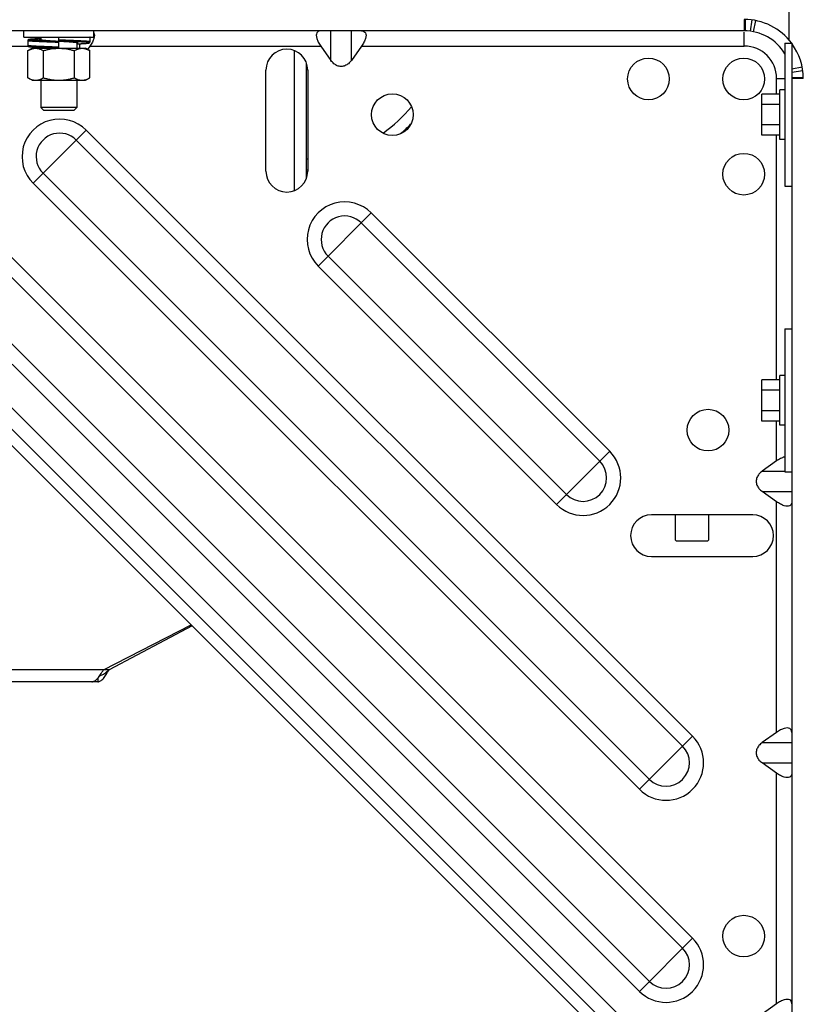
# Model space of a CAD drawing. Header units: inches. Extents: x 170 to 197.4, y 234.4 to 247.7.
# Tile 21 of 24: x 185.239 to 185.548, y 244.316 to 244.704. Entities that reach past the tile are written whole.
import ezdxf

# ---------------------------------------------------------------- set-up
doc = ezdxf.new("R2010")
doc.units = ezdxf.units.IN
doc.header["$LTSCALE"] = 0.25
doc.header["$MEASUREMENT"] = 0
doc.layers.add('780CD', color=7, linetype='Continuous')
doc.layers.add('ANNOTATIONS', color=1, linetype='Continuous')
doc.styles.add('ARIAL', font='arial.ttf', dxfattribs={"height": 0.09375})
doc.styles.get("Standard").update_dxf_attribs({"font": 'romans.shx'})
doc.dimstyles.new('DIMSTYLE_1', dxfattribs={"dimtxt": 0.125, "dimasz": 0.15, "dimexe": 0.18, "dimexo": 0.0625, "dimgap": 0.09, "dimtad": 0, "dimtih": 1, "dimtoh": 1, "dimlfac": 26.6666666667, "dimzin": 4, "dimdsep": 46, "dimtxsty": 'Standard', "dimcen": 0.09, "dimadec": 0, "dimazin": 0, "dimtp": 0.01, "dimtm": 0.01, "dimtfac": 1, "dimtofl": 0, "dimtmove": 0, "dimatfit": 3, "dimfxl": 1, "dimtolj": 1, "dimtzin": 4, "dimarcsym": 0})

# ---------------------------------------------------------------- blocks, each defined once
blk = doc.blocks.new('*D6')
at = {"layer": 'ANNOTATIONS', "color": 0, "linetype": 'Continuous', "lineweight": -2, "transparency": 16777216}
for p, q in [((186.3380263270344, 245.2313938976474), (186.3380263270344, 245.3813938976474)), ((185.4436249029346, 245.0813938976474), (186.5180263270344, 245.0813938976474)), ((186.0241172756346, 244.4374288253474), (186.5180263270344, 244.4374288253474)), ((186.3380263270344, 244.2874288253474), (186.3380263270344, 244.1374288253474))]:
    blk.add_line(p, q, dxfattribs=at)
at = {"layer": 'ANNOTATIONS', "color": 0, "linetype": 'Continuous', "transparency": 16777216}
for points in [[(186.3130263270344, 245.2313938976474), (186.3630263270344, 245.2313938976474), (186.3380263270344, 245.0813938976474)], [(186.3130263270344, 244.2874288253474), (186.3630263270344, 244.2874288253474), (186.3380263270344, 244.4374288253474)]]:
    blk.add_solid(points, dxfattribs=at)
at = {"layer": 'defpoints', "color": 0, "linetype": 'Continuous', "transparency": 16777216}
for p in [(185.3811249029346, 245.0813938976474), (186.3380263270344, 245.0813938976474), (185.9616172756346, 244.4374288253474)]:
    blk.add_point(p, dxfattribs=at)
at = {"layer": 'ANNOTATIONS', "color": 0, "linetype": 'Continuous', "transparency": 16777216, "insert": (186.3380263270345, 244.7606617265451), "char_height": 0.09375, "attachment_point": 5, "style": 'ARIAL'}
blk.add_mtext('\\A1;22" \\PMAX', dxfattribs=at)

msp = doc.modelspace()

# ---------------------------------------------------------------- linework, layer by layer
at = {"layer": '780CD', "linetype": 'Continuous'}
for p, q in [((185.5419661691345, 244.6956795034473), (185.5419661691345, 244.7179436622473)), ((185.5243411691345, 244.7038811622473), (185.5243411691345, 244.6993811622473)), ((185.5247819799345, 244.6993759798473), (185.5248877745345, 244.7038747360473)), ((185.5268619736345, 244.6992109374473), (185.5274669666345, 244.7036700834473)), ((185.5280527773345, 244.6990101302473), (185.5289435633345, 244.7034210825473)), ((185.5243411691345, 244.6993811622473), (185.0741536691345, 244.6993811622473)), ((185.0792077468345, 244.6993473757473), (185.5402786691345, 244.2382764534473)), ((185.2408599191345, 244.6969436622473), (185.2408599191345, 244.6993811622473)), ((185.2408599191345, 244.6969436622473), (185.2683849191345, 244.6969436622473)), ((185.2475911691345, 244.6969436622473), (185.2475911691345, 244.6957239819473)), ((185.2546224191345, 244.6953686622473), (185.2546224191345, 244.6969436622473)), ((185.2668849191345, 244.6950405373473), (185.2668849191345, 244.6969155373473)), ((185.2683849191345, 244.6969436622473), (185.2683849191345, 244.6993811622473)), ((185.3617055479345, 244.6877039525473), (185.3617055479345, 244.6993811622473)), ((185.3697267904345, 244.6877039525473), (185.3697267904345, 244.6993811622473)), ((185.5243411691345, 244.6933811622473), (185.5243411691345, 244.6989244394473)), ((185.5398754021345, 244.2323157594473), (185.0760257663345, 244.6961653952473)), ((185.1913411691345, 244.6933811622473), (185.2424571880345, 244.6933811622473)), ((185.2423599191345, 244.6955092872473), (185.2423599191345, 244.6936342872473)), ((185.2546224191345, 244.6925561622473), (185.2546224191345, 244.6951811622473)), ((185.2616536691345, 244.6948258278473), (185.2616536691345, 244.6925561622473)), ((185.2628517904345, 244.6925561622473), (185.2628517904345, 244.6943045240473)), ((185.2668661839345, 244.6933811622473), (185.2659464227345, 244.6920804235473)), ((185.2668661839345, 244.6933811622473), (185.3576911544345, 244.6933811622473)), ((185.3576911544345, 244.6933811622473), (185.3617055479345, 244.6877039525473)), ((185.3737411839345, 244.6933811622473), (185.3697267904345, 244.6877039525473)), ((185.3737411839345, 244.6933811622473), (185.5243411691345, 244.6933811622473)), ((185.5402786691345, 244.6945061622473), (185.5402786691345, 244.6382561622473)), ((185.5402786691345, 244.6945061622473), (185.5430911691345, 244.6945061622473)), ((185.5430911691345, 244.6945061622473), (185.5430911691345, 244.2280999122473)), ((185.2424349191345, 244.6915818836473), (185.2441224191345, 244.6925561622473)), ((185.2424349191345, 244.6808929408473), (185.2424349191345, 244.6915818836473)), ((185.2441225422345, 244.6925561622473), (185.2651222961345, 244.6925561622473)), ((185.2475911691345, 244.6928393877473), (185.2475911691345, 244.6925561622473)), ((185.2485286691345, 244.6808929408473), (185.2485286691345, 244.6915818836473)), ((185.2607161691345, 244.6808929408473), (185.2607161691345, 244.6915818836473)), ((185.2668099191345, 244.6915818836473), (185.2651224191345, 244.6925561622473)), ((185.2668099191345, 244.6808929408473), (185.2668099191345, 244.6915818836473)), ((185.3472755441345, 244.6915573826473), (185.3472755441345, 244.6365174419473)), ((185.3519630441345, 244.6868469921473), (185.3519630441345, 244.6412278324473)), ((185.3361380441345, 244.6441155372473), (185.3361380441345, 244.6839592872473)), ((185.3525442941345, 244.6839592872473), (185.3525442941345, 244.6441155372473)), ((185.5430911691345, 244.6844176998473), (185.5471310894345, 244.6852335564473)), ((185.5430911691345, 244.6831750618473), (185.5473800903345, 244.6837569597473)), ((185.2441224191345, 244.6799186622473), (185.2424349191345, 244.6808929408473)), ((185.2441225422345, 244.6799186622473), (185.2651222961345, 244.6799186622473)), ((185.2475911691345, 244.6799186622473), (185.2475911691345, 244.6691467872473)), ((185.2616536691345, 244.6799186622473), (185.2616536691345, 244.6691467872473)), ((185.2651224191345, 244.6799186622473), (185.2668099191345, 244.6808929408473)), ((185.5370911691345, 244.6745001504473), (185.5370911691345, 244.6806311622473)), ((185.5370911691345, 244.6806311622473), (185.5402786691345, 244.6806311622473)), ((185.5430859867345, 244.6810719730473), (185.5475847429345, 244.6811777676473)), ((185.5475911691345, 244.6806311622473), (185.5430911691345, 244.6806311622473)), ((185.5312786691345, 244.6582621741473), (185.5312786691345, 244.6745001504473)), ((185.5384036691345, 244.6745001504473), (185.5312786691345, 244.6745001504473)), ((185.5384036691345, 244.6566311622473), (185.5384036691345, 244.6761311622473)), ((185.5402786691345, 244.6761311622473), (185.5384036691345, 244.6761311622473)), ((185.5384036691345, 244.6704406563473), (185.5312786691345, 244.6704406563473)), ((185.2475911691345, 244.6691467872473), (185.2487630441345, 244.6679749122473)), ((185.2616536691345, 244.6691467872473), (185.2475911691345, 244.6691467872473)), ((185.2604817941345, 244.6679749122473), (185.2487630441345, 244.6679749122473)), ((185.2616536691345, 244.6691467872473), (185.2604817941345, 244.6679749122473)), ((185.5384036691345, 244.6623216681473), (185.5312786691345, 244.6623216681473)), ((185.1858225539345, 244.6603105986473), (185.5040206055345, 244.3421125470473)), ((185.2444630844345, 244.6394016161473), (185.2653720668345, 244.6603105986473)), ((185.2653720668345, 244.6603105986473), (185.5040206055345, 244.4216620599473)), ((185.5384036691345, 244.6582621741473), (185.5312786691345, 244.6582621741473)), ((185.5370911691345, 244.5620001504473), (185.5370911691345, 244.6582621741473)), ((185.1819021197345, 244.6563901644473), (185.5001001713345, 244.3381921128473)), ((185.2614516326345, 244.6563901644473), (185.5001001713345, 244.4177416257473)), ((185.5402786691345, 244.6566311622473), (185.5384036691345, 244.6566311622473)), ((185.1688340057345, 244.6433220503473), (185.4870320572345, 244.3251239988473)), ((185.2483835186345, 244.6433220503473), (185.4870320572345, 244.4046735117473)), ((185.2444630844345, 244.6394016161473), (185.4831116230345, 244.4007530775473)), ((185.5402786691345, 244.6382561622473), (185.5430911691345, 244.6382561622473)), ((185.3566278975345, 244.6067863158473), (185.3775368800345, 244.6276952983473)), ((185.3775368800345, 244.6276952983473), (185.4714053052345, 244.5338268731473)), ((185.3736164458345, 244.6237748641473), (185.4674848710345, 244.5299064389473)), ((185.3605483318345, 244.6107067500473), (185.4544167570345, 244.5168383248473)), ((185.3566278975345, 244.6067863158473), (185.4504963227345, 244.5129178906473)), ((185.5402786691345, 244.5820061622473), (185.5402786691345, 244.5257561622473)), ((185.5402786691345, 244.5820061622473), (185.5430911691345, 244.5820061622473)), ((185.2361986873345, 244.5681165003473), (185.4831116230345, 244.3212035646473)), ((185.2256123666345, 244.5614280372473), (185.5312786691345, 244.2557617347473)), ((185.5312786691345, 244.5457621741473), (185.5312786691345, 244.5620001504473)), ((185.5384036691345, 244.5620001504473), (185.5312786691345, 244.5620001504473)), ((185.5384036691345, 244.5441311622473), (185.5384036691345, 244.5636311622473)), ((185.5402786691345, 244.5636311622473), (185.5384036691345, 244.5636311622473)), ((185.5384036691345, 244.5579406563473), (185.5312786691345, 244.5579406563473)), ((185.5384036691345, 244.5498216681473), (185.5312786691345, 244.5498216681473)), ((185.5384036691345, 244.5457621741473), (185.5312786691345, 244.5457621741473)), ((185.5370911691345, 244.5300311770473), (185.5370911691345, 244.5457621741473)), ((185.5402786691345, 244.5441311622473), (185.5384036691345, 244.5441311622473)), ((185.4504963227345, 244.5129178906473), (185.4714053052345, 244.5338268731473)), ((185.5370911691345, 244.5300311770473), (185.5314139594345, 244.5260167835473)), ((185.5314139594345, 244.5260167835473), (185.5402786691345, 244.5260167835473)), ((185.5402786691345, 244.5257561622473), (185.5430911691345, 244.5257561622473)), ((185.5370911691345, 244.5139811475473), (185.5314139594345, 244.5179955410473)), ((185.5314139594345, 244.5179955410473), (185.5430911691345, 244.5179955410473)), ((185.5370911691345, 244.4231561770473), (185.5370911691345, 244.5139811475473)), ((185.5276692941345, 244.5088342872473), (185.4878255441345, 244.5088342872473)), ((185.4971349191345, 244.5088342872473), (185.4971349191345, 244.4993186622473)), ((185.5104474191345, 244.4993186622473), (185.5104474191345, 244.5088342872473)), ((185.4978849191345, 244.4985686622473), (185.5096974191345, 244.4985686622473)), ((185.4878255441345, 244.4924280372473), (185.5276692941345, 244.4924280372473)), ((185.2721453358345, 244.4477561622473), (185.3066762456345, 244.4655149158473)), ((185.3071009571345, 244.4650902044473), (185.2743588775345, 244.4477561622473)), ((185.2743588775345, 244.4477561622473), (185.1787859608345, 244.4477561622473)), ((185.2699317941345, 244.4430686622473), (185.1832130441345, 244.4430686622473)), ((185.2699317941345, 244.4445284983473), (185.2699317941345, 244.4430686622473)), ((185.4831116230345, 244.4007530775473), (185.5040206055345, 244.4216620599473)), ((185.5370911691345, 244.4231561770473), (185.5314139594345, 244.4191417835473)), ((185.5314139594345, 244.4191417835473), (185.5430911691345, 244.4191417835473)), ((185.5370911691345, 244.4071061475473), (185.5314139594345, 244.4111205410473)), ((185.5314139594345, 244.4111205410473), (185.5430911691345, 244.4111205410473)), ((185.5370911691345, 244.3162811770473), (185.5370911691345, 244.4071061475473)), ((185.4831116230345, 244.3212035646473), (185.5040206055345, 244.3421125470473)), ((185.5370911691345, 244.3162811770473), (185.5314139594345, 244.3122667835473))]:
    msp.add_line(p, q, dxfattribs=at)
for centre in [(185.4866536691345, 244.6804436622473), (185.5241536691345, 244.6804436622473), (185.3858724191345, 244.6663811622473), (185.5241536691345, 244.6429436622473), (185.5100911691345, 244.5421624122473), (185.5241536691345, 244.3429436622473)]:
    msp.add_circle(centre, 0.008203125, dxfattribs=at)
for centre, radius, start, end in [((185.5243411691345, 244.6806311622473), 0.02325, 36.53000925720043, 90), ((185.5243411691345, 244.6806311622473), 0.01875, 31.14369351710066, 90), ((185.5243411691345, 244.6806311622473), 0.01275, 0, 90), ((185.5243411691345, 244.6806311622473), 0.02325, 0, 35.92589904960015), ((185.3443411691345, 244.6839592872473), 0.008203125, 0, 180), ((185.3499070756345, 244.7052097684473), 0.05625, 305.0309001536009, 320.6090782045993), ((185.2549175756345, 244.6498561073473), 0.0147848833, 44.99999999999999, 225.0000000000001), ((185.3499070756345, 244.7052097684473), 0.06065625, 310.2599843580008, 315.3375182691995), ((185.2549175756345, 244.6498561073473), 0.009240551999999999, 44.99999999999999, 225.0000000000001), ((185.3499070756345, 244.7052097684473), 0.05625, 272.0955514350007, 272.6883157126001), ((185.3443411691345, 244.6441155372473), 0.008203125, 180, 0), ((185.3499070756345, 244.7052097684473), 0.06065625, 271.9430576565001, 272.4923183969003), ((185.3670823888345, 244.6172408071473), 0.0147848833, 44.99999999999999, 225.0000000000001), ((185.3670823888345, 244.6172408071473), 0.009240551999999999, 44.99999999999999, 225.0000000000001), ((185.4609508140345, 244.5233723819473), 0.0147848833, 225.0000000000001, 44.99999999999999), ((185.4609508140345, 244.5233723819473), 0.009240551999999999, 225.0000000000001, 44.99999999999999), ((185.4878255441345, 244.5006311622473), 0.008203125, 90, 270), ((185.5276692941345, 244.5006311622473), 0.008203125, 270, 90), ((185.4978849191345, 244.4993186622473), 0.00075, 180, 270), ((185.5096974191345, 244.4993186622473), 0.00075, 270, 0), ((185.4935661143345, 244.4112075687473), 0.0147848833, 225.0000000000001, 44.99999999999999), ((185.4935661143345, 244.4112075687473), 0.009240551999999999, 225.0000000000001, 44.99999999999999), ((185.4935661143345, 244.3316580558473), 0.0147848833, 225.0000000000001, 44.99999999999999), ((185.4935661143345, 244.3316580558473), 0.009240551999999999, 225.0000000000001, 44.99999999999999)]:
    msp.add_arc(centre, radius, start, end, dxfattribs=at)
for points in [[(185.2668824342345, 244.6969161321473), (185.2668830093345, 244.6969234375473), (185.2668555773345, 244.6969480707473)], [(185.2686235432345, 244.6976236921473), (185.2684193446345, 244.6963819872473), (185.2678277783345, 244.6949497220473), (185.2668661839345, 244.6933811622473)], [(185.2668848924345, 244.6969153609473), (185.2668838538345, 244.6969438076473)], [(185.2683963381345, 244.6986180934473), (185.2684193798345, 244.6985767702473)], [(185.2684193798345, 244.6985767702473), (185.2686235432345, 244.6976236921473)], [(185.3576911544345, 244.6993811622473), (185.3567292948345, 244.6991723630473), (185.3561378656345, 244.6985765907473), (185.3559337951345, 244.6976236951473), (185.3561378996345, 244.6963823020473), (185.3567293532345, 244.6949501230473), (185.3576911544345, 244.6933811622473)], [(185.3737411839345, 244.6993811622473), (185.3747030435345, 244.6991723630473), (185.3752944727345, 244.6985765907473), (185.3754985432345, 244.6976236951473), (185.3752944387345, 244.6963823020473), (185.3747029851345, 244.6949501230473), (185.3737411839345, 244.6933811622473)], [(185.2423599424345, 244.6936344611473), (185.2423700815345, 244.6935459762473), (185.2424258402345, 244.6934164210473), (185.2425030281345, 244.6933296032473), (185.2425744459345, 244.6932795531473), (185.2426370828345, 244.6932488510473), (185.2426966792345, 244.6932267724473), (185.2427573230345, 244.6932088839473), (185.2428222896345, 244.6931930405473), (185.2428940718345, 244.6931781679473), (185.2429744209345, 244.6931637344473), (185.2430646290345, 244.6931494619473), (185.2431656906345, 244.6931351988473), (185.2432783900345, 244.6931208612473), (185.2434033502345, 244.6931064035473), (185.2435410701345, 244.6930918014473), (185.2436920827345, 244.6930770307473), (185.2438569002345, 244.6930620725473), (185.2440359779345, 244.6930469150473), (185.2442297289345, 244.6930315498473), (185.2444385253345, 244.6930159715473), (185.2446626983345, 244.6930001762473), (185.2449025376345, 244.6929841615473), (185.2451582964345, 244.6929679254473), (185.2454301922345, 244.6929514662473), (185.2457183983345, 244.6929347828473), (185.2460230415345, 244.6929178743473), (185.2463442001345, 244.6929007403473), (185.2466819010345, 244.6928833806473), (185.2470361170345, 244.6928657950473), (185.2474067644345, 244.6928479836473), (185.2475911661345, 244.6928393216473)], [(185.2475911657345, 244.6963042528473), (185.2474171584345, 244.6962960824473), (185.2470227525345, 244.6962771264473), (185.2466480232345, 244.6962584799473), (185.2462930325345, 244.6962401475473), (185.2459577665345, 244.6962221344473), (185.2456421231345, 244.6962044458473), (185.2453459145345, 244.6961870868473), (185.2450688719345, 244.6961700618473), (185.2448106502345, 244.6961533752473), (185.2445708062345, 244.6961370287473), (185.2443487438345, 244.6961210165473), (185.2441438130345, 244.6961053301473), (185.2439553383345, 244.6960899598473), (185.2437826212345, 244.6960748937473), (185.2436249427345, 244.6960601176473), (185.2434815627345, 244.6960456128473), (185.2433517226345, 244.6960313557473), (185.2432346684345, 244.6960173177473), (185.2431296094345, 244.6960034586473), (185.2430356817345, 244.6959897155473), (185.2429519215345, 244.6959759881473), (185.2428771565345, 244.6959620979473), (185.2428100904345, 244.6959477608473), (185.2427491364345, 244.6959324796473), (185.2426920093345, 244.6959152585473), (185.2426353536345, 244.6958939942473), (185.2425744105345, 244.6958640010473), (185.2425029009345, 244.6958138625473), (185.2424243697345, 244.6957249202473), (185.2423687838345, 244.6955918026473), (185.2423599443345, 244.6955091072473)], [(185.2475911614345, 244.6950795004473), (185.2473448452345, 244.6950905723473), (185.2466667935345, 244.6951221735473), (185.2460283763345, 244.6951537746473), (185.2454327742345, 244.6951853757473), (185.2448829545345, 244.6952169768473), (185.2443816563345, 244.6952485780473), (185.2439313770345, 244.6952801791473), (185.2435343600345, 244.6953117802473), (185.2431925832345, 244.6953433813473), (185.2429077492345, 244.6953749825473), (185.2426812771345, 244.6954065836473), (185.2425142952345, 244.6954381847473), (185.2424076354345, 244.6954697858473), (185.2423618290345, 244.6955013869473), (185.2423623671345, 244.6955085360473)], [(185.2475911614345, 244.6932045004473), (185.2473448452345, 244.6932155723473), (185.2466667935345, 244.6932471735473), (185.2460283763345, 244.6932787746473), (185.2454327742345, 244.6933103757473), (185.2448829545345, 244.6933419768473), (185.2443816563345, 244.6933735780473), (185.2439313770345, 244.6934051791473), (185.2435343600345, 244.6934367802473), (185.2431925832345, 244.6934683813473), (185.2429077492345, 244.6934999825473), (185.2426812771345, 244.6935315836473), (185.2425142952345, 244.6935631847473), (185.2424076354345, 244.6935947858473), (185.2423618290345, 244.6936263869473), (185.2423623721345, 244.6936335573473)], [(185.2475911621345, 244.6954644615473), (185.2474284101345, 244.6954721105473), (185.2467642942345, 244.6955044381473), (185.2461411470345, 244.6955367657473), (185.2455622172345, 244.6955690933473), (185.2450305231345, 244.6956014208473), (185.2445488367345, 244.6956337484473), (185.2441196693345, 244.6956660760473), (185.2437452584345, 244.6956984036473), (185.2434275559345, 244.6957307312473), (185.2431682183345, 244.6957630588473), (185.2429685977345, 244.6957953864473), (185.2428297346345, 244.6958277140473), (185.2427523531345, 244.6958600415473), (185.2427368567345, 244.6958923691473), (185.2427833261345, 244.6959246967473), (185.2428915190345, 244.6959570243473), (185.2430608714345, 244.6959893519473), (185.2432905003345, 244.6960216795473), (185.2435792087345, 244.6960540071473), (185.2439254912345, 244.6960863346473), (185.2443275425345, 244.6961186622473), (185.2447832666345, 244.6961509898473), (185.2452902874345, 244.6961833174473), (185.2458459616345, 244.6962156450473), (185.2464473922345, 244.6962479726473), (185.2470914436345, 244.6962803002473), (185.2475911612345, 244.6963041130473)], [(185.2475910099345, 244.6957194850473), (185.2474538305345, 244.6957436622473), (185.2472738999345, 244.6957838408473), (185.2471531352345, 244.6958240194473), (185.2470925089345, 244.6958641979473), (185.2470925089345, 244.6959043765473), (185.2471531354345, 244.6959445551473), (185.2472739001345, 244.6959847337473), (185.2474538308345, 244.6960249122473), (185.2475910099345, 244.6960490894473)], [(185.2546219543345, 244.6951811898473), (185.2542069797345, 244.6952058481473), (185.2537374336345, 244.6952338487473), (185.2532772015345, 244.6952615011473), (185.2528280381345, 244.6952887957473), (185.2523915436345, 244.6953157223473), (185.2519691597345, 244.6953422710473), (185.2515621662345, 244.6953684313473), (185.2511716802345, 244.6953941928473), (185.2507986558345, 244.6954195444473), (185.2504438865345, 244.6954444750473), (185.2501080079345, 244.6954689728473), (185.2497914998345, 244.6954930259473), (185.2494946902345, 244.6955166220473), (185.2492177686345, 244.6955397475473), (185.2489607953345, 244.6955623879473), (185.2487237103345, 244.6955845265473), (185.2485063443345, 244.6956061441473), (185.2483083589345, 244.6956272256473), (185.2481292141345, 244.6956477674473), (185.2479683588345, 244.6956677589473), (185.2478252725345, 244.6956871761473), (185.2476994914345, 244.6957059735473), (185.2475906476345, 244.6957240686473), (185.2474985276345, 244.6957413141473), (185.2474232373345, 244.6957574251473), (185.2473653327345, 244.6957718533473), (185.2473258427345, 244.6957835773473), (185.2473210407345, 244.6957854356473)], [(185.2546219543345, 244.6951811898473), (185.2539467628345, 244.6952213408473), (185.2532765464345, 244.6952615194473), (185.2526171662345, 244.6953016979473), (185.2519739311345, 244.6953418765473), (185.2513520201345, 244.6953820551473), (185.2507564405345, 244.6954222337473), (185.2501919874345, 244.6954624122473), (185.2496632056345, 244.6955025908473), (185.2491743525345, 244.6955427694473), (185.2487293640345, 244.6955829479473), (185.2483318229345, 244.6956231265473), (185.2479849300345, 244.6956633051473), (185.2476914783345, 244.6957034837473), (185.2475910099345, 244.6957194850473)], [(185.2546224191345, 244.6948061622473), (185.2537574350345, 244.6948377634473), (185.2528967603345, 244.6948693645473), (185.2520446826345, 244.6949009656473), (185.2512054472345, 244.6949325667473), (185.2503832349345, 244.6949641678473), (185.2495821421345, 244.6949957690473), (185.2488061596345, 244.6950273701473), (185.2480591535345, 244.6950589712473), (185.2475911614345, 244.6950795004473)], [(185.2546224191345, 244.6929311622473), (185.2537574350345, 244.6929627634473), (185.2528967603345, 244.6929943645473), (185.2520446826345, 244.6930259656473), (185.2512054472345, 244.6930575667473), (185.2503832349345, 244.6930891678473), (185.2495821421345, 244.6931207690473), (185.2488061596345, 244.6931523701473), (185.2480591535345, 244.6931839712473), (185.2475911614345, 244.6932045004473)], [(185.2546224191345, 244.6951811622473), (185.2537646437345, 244.6952134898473), (185.2529113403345, 244.6952458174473), (185.2520669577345, 244.6952781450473), (185.2512358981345, 244.6953104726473), (185.2504224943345, 244.6953428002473), (185.2496309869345, 244.6953751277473), (185.2488655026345, 244.6954074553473), (185.2481300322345, 244.6954397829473), (185.2475911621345, 244.6954644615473)], [(185.2616536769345, 244.6954703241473), (185.2611856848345, 244.6954908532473), (185.2604386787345, 244.6955224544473), (185.2596626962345, 244.6955540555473), (185.2588616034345, 244.6955856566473), (185.2580393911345, 244.6956172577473), (185.2572001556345, 244.6956488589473), (185.2563480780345, 244.6956804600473), (185.2554874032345, 244.6957120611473), (185.2546224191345, 244.6957436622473)], [(185.2616536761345, 244.6950853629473), (185.2611148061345, 244.6951100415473), (185.2603793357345, 244.6951423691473), (185.2596138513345, 244.6951746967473), (185.2588223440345, 244.6952070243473), (185.2580089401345, 244.6952393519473), (185.2571778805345, 244.6952716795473), (185.2563334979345, 244.6953040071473), (185.2554801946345, 244.6953363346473), (185.2546224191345, 244.6953686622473)], [(185.2546228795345, 244.6953686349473), (185.2550428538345, 244.6953436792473), (185.2555123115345, 244.6953156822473), (185.2559724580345, 244.6952880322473), (185.2564215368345, 244.6952607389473), (185.2568579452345, 244.6952338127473), (185.2572802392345, 244.6952072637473), (185.2576871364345, 244.6951811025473), (185.2580775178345, 244.6951553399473), (185.2584504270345, 244.6951299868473), (185.2588050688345, 244.6951050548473), (185.2591408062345, 244.6950805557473), (185.2594571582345, 244.6950565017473), (185.2597537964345, 244.6950329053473), (185.2600305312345, 244.6950097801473), (185.2602873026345, 244.6949871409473), (185.2605241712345, 244.6949650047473), (185.2607413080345, 244.6949433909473), (185.2609390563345, 244.6949223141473), (185.2611179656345, 244.6949017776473), (185.2612785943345, 244.6948817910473), (185.2614214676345, 244.6948623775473), (185.2615470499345, 244.6948435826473), (185.2616557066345, 244.6948254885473), (185.2617476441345, 244.6948082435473), (185.2618227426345, 244.6947921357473), (185.2618804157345, 244.6947777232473), (185.2619195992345, 244.6947660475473), (185.2619243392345, 244.6947642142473)], [(185.2616538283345, 244.6948303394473), (185.2615533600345, 244.6948463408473), (185.2612599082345, 244.6948865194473), (185.2609130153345, 244.6949266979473), (185.2605154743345, 244.6949668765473), (185.2600704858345, 244.6950070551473), (185.2595816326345, 244.6950472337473), (185.2590528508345, 244.6950874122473), (185.2584883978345, 244.6951275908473), (185.2578928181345, 244.6951677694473), (185.2572709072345, 244.6952079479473), (185.2566276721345, 244.6952481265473), (185.2559682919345, 244.6952883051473), (185.2552980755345, 244.6953284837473), (185.2546228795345, 244.6953686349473)], [(185.2616536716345, 244.6942455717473), (185.2619619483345, 244.6942601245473), (185.2623454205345, 244.6942787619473), (185.2627096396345, 244.6942970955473), (185.2630545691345, 244.6943151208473), (185.2633802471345, 244.6943328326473), (185.2636867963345, 244.6943502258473), (185.2639744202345, 244.6943672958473), (185.2642433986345, 244.6943840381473), (185.2644940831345, 244.6944004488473), (185.2647269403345, 244.6944165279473), (185.2649425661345, 244.6944322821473), (185.2651415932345, 244.6944477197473), (185.2653246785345, 244.6944628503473), (185.2654925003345, 244.6944776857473), (185.2656457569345, 244.6944922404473), (185.2657851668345, 244.6945065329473), (185.2659114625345, 244.6945205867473), (185.2660253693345, 244.6945344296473), (185.2661276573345, 244.6945481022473), (185.2662191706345, 244.6945616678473), (185.2663008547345, 244.6945752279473), (185.2663738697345, 244.6945889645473), (185.2664394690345, 244.6946031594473), (185.2664992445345, 244.6946183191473), (185.2665554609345, 244.6946354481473), (185.2666114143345, 244.6946566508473), (185.2666717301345, 244.6946865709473), (185.2667423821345, 244.6947363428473), (185.2668197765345, 244.6948238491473), (185.2668752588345, 244.6949544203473), (185.2668848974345, 244.6950407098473)], [(185.2616536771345, 244.6942457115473), (185.2621533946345, 244.6942695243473), (185.2627974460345, 244.6943018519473), (185.2633988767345, 244.6943341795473), (185.2639545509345, 244.6943665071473), (185.2644615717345, 244.6943988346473), (185.2649172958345, 244.6944311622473), (185.2653193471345, 244.6944634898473), (185.2656656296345, 244.6944958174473), (185.2659543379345, 244.6945281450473), (185.2661839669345, 244.6945604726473), (185.2663533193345, 244.6945928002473), (185.2664615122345, 244.6946251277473), (185.2665079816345, 244.6946574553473), (185.2664924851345, 244.6946897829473), (185.2664151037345, 244.6947221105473), (185.2662762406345, 244.6947544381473), (185.2660766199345, 244.6947867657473), (185.2658172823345, 244.6948190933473), (185.2654995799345, 244.6948514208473), (185.2651251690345, 244.6948837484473), (185.2646960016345, 244.6949160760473), (185.2642143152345, 244.6949484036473), (185.2636826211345, 244.6949807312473), (185.2631036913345, 244.6950130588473), (185.2624805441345, 244.6950453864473), (185.2618164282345, 244.6950777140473), (185.2616536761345, 244.6950853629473)], [(185.2668824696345, 244.6950412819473), (185.2668830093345, 244.6950484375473), (185.2668372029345, 244.6950800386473), (185.2667305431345, 244.6951116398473), (185.2665635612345, 244.6951432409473), (185.2663370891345, 244.6951748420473), (185.2660522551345, 244.6952064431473), (185.2657104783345, 244.6952380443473), (185.2653134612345, 244.6952696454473), (185.2648631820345, 244.6953012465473), (185.2643618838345, 244.6953328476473), (185.2638120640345, 244.6953644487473), (185.2632164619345, 244.6953960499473), (185.2625780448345, 244.6954276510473), (185.2618999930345, 244.6954592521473), (185.2616536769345, 244.6954703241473)], [(185.2616538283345, 244.6945007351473), (185.2617910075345, 244.6945249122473), (185.2619709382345, 244.6945650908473), (185.2620917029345, 244.6946052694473), (185.2621523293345, 244.6946454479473), (185.2621523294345, 244.6946856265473), (185.2620917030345, 244.6947258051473), (185.2619709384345, 244.6947659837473), (185.2617910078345, 244.6948061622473), (185.2616538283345, 244.6948303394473)], [(185.2424349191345, 244.6915818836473), (185.2431396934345, 244.6919514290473), (185.2438179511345, 244.6922288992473), (185.2444851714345, 244.6924168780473), (185.2451498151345, 244.6925125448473), (185.2458143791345, 244.6925125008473), (185.2464789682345, 244.6924167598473), (185.2471460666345, 244.6922287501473), (185.2475945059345, 244.6920544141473)], [(185.2475911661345, 244.6928393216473), (185.2477936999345, 244.6928299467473), (185.2481967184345, 244.6928116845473), (185.2486155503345, 244.6927931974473), (185.2490498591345, 244.6927744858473), (185.2494992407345, 244.6927555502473), (185.2499632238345, 244.6927363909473), (185.2504412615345, 244.6927170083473), (185.2509327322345, 244.6926974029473), (185.2514369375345, 244.6926775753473), (185.2519531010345, 244.6926575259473), (185.2524803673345, 244.6926372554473), (185.2530178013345, 244.6926167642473), (185.2535643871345, 244.6925960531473), (185.2541190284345, 244.6925751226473), (185.2546219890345, 244.6925561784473)], [(185.2475945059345, 244.6920544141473), (185.2478240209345, 244.6919513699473), (185.2485286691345, 244.6915818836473)], [(185.2485286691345, 244.6915818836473), (185.2497944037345, 244.6919173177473), (185.2510177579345, 244.6921790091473), (185.2522223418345, 244.6923690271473), (185.2534221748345, 244.6924853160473), (185.2546224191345, 244.6925245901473)], [(185.2546224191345, 244.6925245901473), (185.2558281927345, 244.6924849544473), (185.2570320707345, 244.6923677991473), (185.2582379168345, 244.6921769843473), (185.2594584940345, 244.6919153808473), (185.2607161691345, 244.6915818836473)], [(185.2607161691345, 244.6915818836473), (185.2614209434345, 244.6919514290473), (185.2616503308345, 244.6920544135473)], [(185.2616503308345, 244.6920544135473), (185.2620992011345, 244.6922288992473), (185.2627664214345, 244.6924168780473), (185.2634310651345, 244.6925125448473), (185.2640956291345, 244.6925125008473), (185.2647602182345, 244.6924167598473), (185.2654273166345, 244.6922287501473), (185.2661052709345, 244.6919513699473), (185.2668099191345, 244.6915818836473)], [(185.3697267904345, 244.6877039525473), (185.3685704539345, 244.6864442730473), (185.3672292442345, 244.6856452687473), (185.3657184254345, 244.6853545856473), (185.3642058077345, 244.6856442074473), (185.3628632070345, 244.6864431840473), (185.3617055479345, 244.6877039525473)], [(185.2424349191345, 244.6808929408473), (185.2431396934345, 244.6805233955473), (185.2438179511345, 244.6802459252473), (185.2444851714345, 244.6800579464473), (185.2451498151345, 244.6799622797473), (185.2458143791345, 244.6799623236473), (185.2464789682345, 244.6800580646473), (185.2471460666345, 244.6802460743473), (185.2475945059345, 244.6804204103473)], [(185.2475945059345, 244.6804204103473), (185.2478240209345, 244.6805234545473), (185.2485286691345, 244.6808929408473)], [(185.2485286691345, 244.6808929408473), (185.2497944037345, 244.6805575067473), (185.2510177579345, 244.6802958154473), (185.2522223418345, 244.6801057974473), (185.2534221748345, 244.6799895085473), (185.2546224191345, 244.6799502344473)], [(185.2546224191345, 244.6799502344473), (185.2558281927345, 244.6799898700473), (185.2570320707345, 244.6801070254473), (185.2582379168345, 244.6802978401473), (185.2594584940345, 244.6805594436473), (185.2607161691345, 244.6808929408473)], [(185.2607161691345, 244.6808929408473), (185.2614209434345, 244.6805233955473), (185.2616503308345, 244.6804204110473)], [(185.2616503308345, 244.6804204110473), (185.2620992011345, 244.6802459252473), (185.2627664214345, 244.6800579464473), (185.2634310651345, 244.6799622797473), (185.2640956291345, 244.6799623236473), (185.2647602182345, 244.6800580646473), (185.2654273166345, 244.6802460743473), (185.2661052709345, 244.6805234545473), (185.2668099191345, 244.6808929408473)], [(185.5402731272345, 244.5316358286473), (185.5400926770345, 244.5315845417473), (185.5386605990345, 244.5309932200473), (185.5370911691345, 244.5300311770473)], [(185.5314139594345, 244.5260167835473), (185.5301539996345, 244.5248601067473), (185.5293551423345, 244.5235188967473), (185.5290645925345, 244.5220084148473), (185.5293540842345, 244.5204961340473), (185.5301529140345, 244.5191535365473), (185.5314139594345, 244.5179955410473)], [(185.5430911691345, 244.5139811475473), (185.5428822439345, 244.5130190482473), (185.5422863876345, 244.5124277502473), (185.5413337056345, 244.5122237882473), (185.5400926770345, 244.5124277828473), (185.5386605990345, 244.5130191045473), (185.5370911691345, 244.5139811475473)], [(185.2675880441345, 244.4430686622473), (185.2681577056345, 244.4431590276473), (185.2687273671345, 244.4434254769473), (185.2692970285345, 244.4438588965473), (185.2698666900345, 244.4444415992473), (185.2704363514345, 244.4451521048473), (185.2710060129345, 244.4459623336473), (185.2721453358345, 244.4477561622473)], [(185.2699317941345, 244.4430686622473), (185.2704851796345, 244.4431590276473), (185.2710385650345, 244.4434254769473), (185.2715919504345, 244.4438588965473), (185.2721453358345, 244.4444415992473), (185.2726987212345, 244.4451521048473), (185.2732521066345, 244.4459623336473), (185.2743588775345, 244.4477561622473)], [(185.2706928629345, 244.4454980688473), (185.2710385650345, 244.4455908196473), (185.2721453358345, 244.4460988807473), (185.2729285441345, 244.4466169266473)], [(185.2729285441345, 244.4466169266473), (185.2732521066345, 244.4468592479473), (185.2743588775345, 244.4477561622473)], [(185.5426004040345, 244.4244826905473), (185.5422865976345, 244.4247094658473), (185.5413337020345, 244.4249135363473), (185.5400923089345, 244.4247094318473), (185.5386601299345, 244.4241179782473), (185.5370911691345, 244.4231561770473)], [(185.5428823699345, 244.4241180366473), (185.5426004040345, 244.4244826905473)], [(185.5430911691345, 244.4231561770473), (185.5428823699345, 244.4241180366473)], [(185.5314139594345, 244.4191417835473), (185.5301542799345, 244.4179854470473), (185.5293552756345, 244.4166442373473), (185.5290645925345, 244.4151334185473), (185.5293542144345, 244.4136208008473), (185.5301531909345, 244.4122782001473), (185.5314139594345, 244.4111205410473)], [(185.5430911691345, 244.4071061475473), (185.5428823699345, 244.4061442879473), (185.5422865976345, 244.4055528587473), (185.5413337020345, 244.4053487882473), (185.5400923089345, 244.4055528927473), (185.5386601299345, 244.4061443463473), (185.5370911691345, 244.4071061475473)], [(185.5430911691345, 244.3162811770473), (185.5428823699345, 244.3172430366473), (185.5422865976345, 244.3178344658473), (185.5413337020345, 244.3180385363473), (185.5400923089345, 244.3178344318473), (185.5386601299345, 244.3172429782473), (185.5370911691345, 244.3162811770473)]]:
    msp.add_spline(points, degree=3, dxfattribs=at)

# ---------------------------------------------------------------- dimensions: what is measured, and where the dimension line sits
at = {"layer": 'ANNOTATIONS', "linetype": 'Continuous'}
dim = msp.add_linear_dim(base=(186.3380263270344, 245.0813938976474), p1=(185.9616172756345, 244.4374288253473), p2=(185.3811249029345, 245.0813938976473), angle=90, text='22" \\PMAX', dimstyle='DIMSTYLE_1', override={"dimtxt": 0.08, "dimtxsty": 'ARIAL'}, dxfattribs=at)
dim.commit()
dim.dimension.update_dxf_attribs({"geometry": '*D6', "text_midpoint": (186.3380263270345, 244.7606617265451), "dimtype": 160})

doc.saveas('drawing.dxf')
